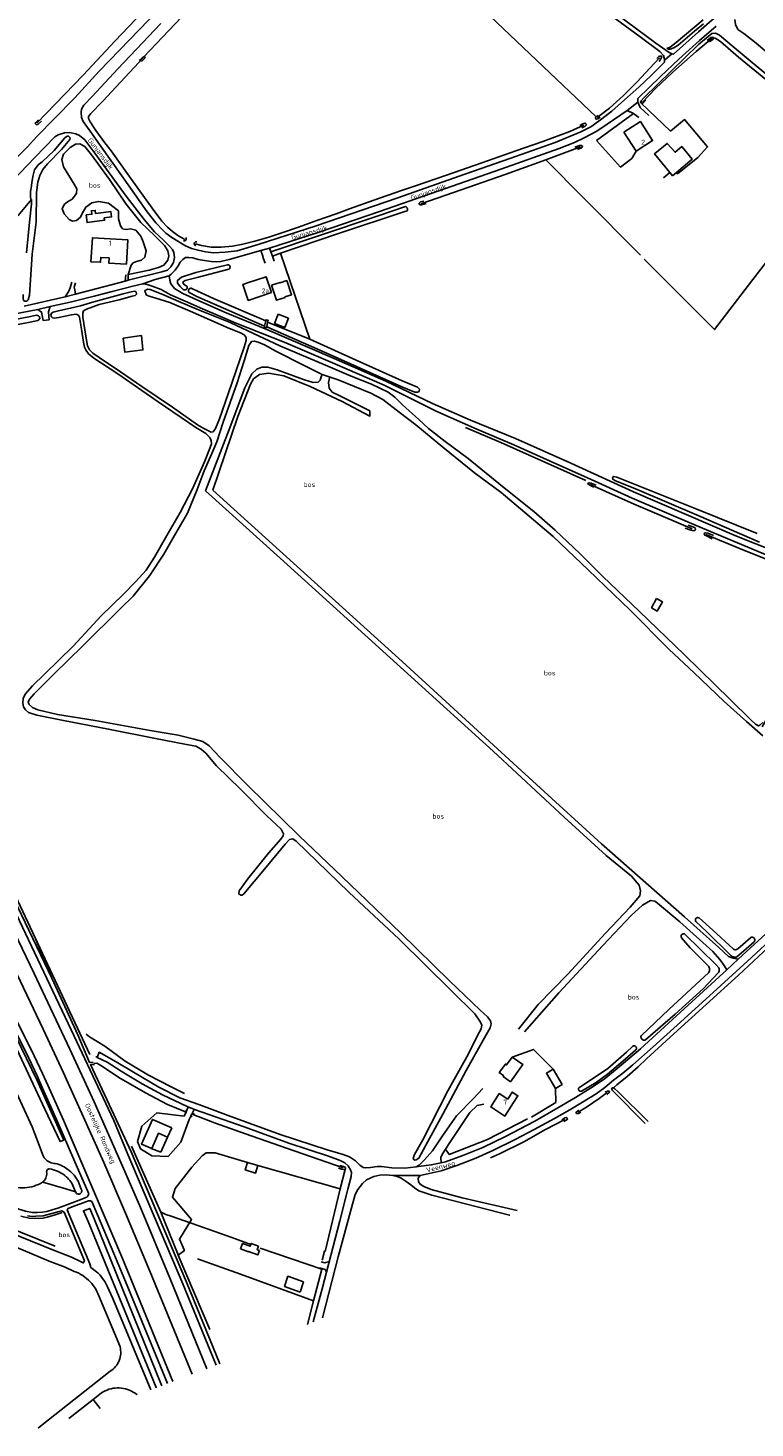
# Model space of a CAD drawing. Header units: metres. Extents: x 226218 to 240385, y 439369 to 449677.
# Tile 70 of 256: x 229754 to 230125, y 439880 to 440593. Entities that reach past the tile are written whole.
import ezdxf

# ---------------------------------------------------------------- set-up
doc = ezdxf.new("R2010")
doc.units = ezdxf.units.M
doc.header["$MEASUREMENT"] = 0
for name, color, linetype in [('CULTUURAANDUIDING', 253, 'Continuous'), ('DAKRAND', 4, 'Continuous'), ('DAKRAND-BYG', 4, 'Continuous'), ('HEG', 253, 'Continuous'), ('HEK', 253, 'Continuous'), ('HOOFDGEBOUW', 4, 'Continuous'), ('HOUTWAL', 253, 'Continuous'), ('HUISNUMMER', 253, 'Continuous'), ('INSTEEKSLOOT', 153, 'Continuous'), ('KANTSLOOT', 153, 'Continuous'), ('KANTVERH', 253, 'Continuous'), ('KANTWATER', 153, 'Continuous'), ('KUNSTWERK', 253, 'Continuous'), ('MIDSLTGREPPEL', 253, 'Continuous'), ('MUUR', 253, 'Continuous'), ('OVLIJNOBJ', 253, 'Continuous'), ('RASTER', 253, 'Continuous'), ('STRAATNAAM', 253, 'Continuous')]:
    doc.layers.add(name, color=color, linetype=linetype)
doc.styles.get("Standard").update_dxf_attribs({"font": 'iso.shx'})

msp = doc.modelspace()

# ---------------------------------------------------------------- linework, layer by layer
at = {"layer": 'DAKRAND'}
msp.add_lwpolyline([(229999.04, 440047.33), (230001.27, 440050.83), (230004.1, 440049.03), (230001.87, 440045.52)], dxfattribs=at)
at = {"layer": 'DAKRAND-BYG'}
for p, q in [((230082.84, 440517.72), (230081.52, 440519.32)), ((230084.89, 440519.42), (230082.84, 440517.72)), ((229866.38, 440015.02), (229871.64, 440013.41))]:
    msp.add_line(p, q, dxfattribs=at)
for points in [[(230081.52, 440519.32), (230073.69, 440528.84), (230080.22, 440534.17), (230084.21, 440529.65), (230087.62, 440532.52), (230092.9, 440526.12), (230084.89, 440519.42)], [(229793.03, 440498.96), (229788.94, 440498.39), (229788.74, 440500.04), (229786.82, 440499.86), (229787.05, 440498.09), (229784.16, 440497.73), (229784.61, 440493.81), (229793.5, 440495.05), (229793.36, 440496.21)], [(229793.03, 440498.96), (229796.77, 440499.42), (229797.11, 440496.71), (229793.36, 440496.21)], [(229878.63, 440461.93), (229881.19, 440454.29), (229885.49, 440455.73), (229885.42, 440455.95), (229888.79, 440457.08), (229886.37, 440464.3), (229883.01, 440463.17), (229882.94, 440463.38), (229878.63, 440461.93)], [(229881.96, 440447.13), (229887.15, 440445.11), (229885.33, 440440.45), (229880.14, 440442.48), (229881.96, 440447.13)], [(229802.99, 440434.99), (229812.32, 440436.23), (229813.09, 440428.97), (229803.83, 440427.85), (229802.99, 440434.99)], [(230074.79, 440302.28), (230077.84, 440300.55), (230075.15, 440295.9), (230072.2, 440297.65), (230074.79, 440302.28)], [(229996.98, 440059.11), (229994.59, 440060.9), (229997.77, 440065.14), (229998.37, 440064.73), (230001.27, 440068.61)], [(230001.27, 440068.61), (230006.7, 440064.87), (230000.34, 440056.17), (229996.68, 440058.73), (229996.98, 440059.11)], [(230022.01, 440062.62), (230018.62, 440060.54), (230023.24, 440052.74)], [(230023.24, 440052.74), (230026.65, 440054.75), (230022.01, 440062.62)], [(229827.76, 440032.66), (229825.64, 440027.85), (229820.99, 440029.9), (229817.54, 440022.05), (229812.36, 440024.33), (229817.93, 440036.98), (229827.76, 440032.66)], [(229871.64, 440013.41), (229870.47, 440009.58), (229865.22, 440011.18), (229866.38, 440015.02)], [(229871.98, 439972.37), (229868.22, 439973.8), (229867.65, 439972.29), (229863.79, 439973.76), (229862.75, 439971.02)], [(229862.75, 439971.02), (229866.8, 439969.48), (229866.89, 439969.72), (229871.59, 439967.94), (229872.44, 439970.17)], [(229871.98, 439972.37), (229871.35, 439970.57), (229872.44, 439970.17)], [(229893.21, 439949), (229885.2, 439951.89), (229886.93, 439957.02), (229894.84, 439954.19), (229893.21, 439949)]]:
    msp.add_lwpolyline(points, dxfattribs=at)
at = {"layer": 'HEG'}
for p, q in [((230062.12, 440526.47), (230064.37, 440530.24)), ((230081.52, 440519.32), (230078.25, 440516.58)), ((229898.14, 440434.41), (229883.21, 440478.18)), ((230023.48, 440045.52), (230011.06, 440038.01)), ((229913.58, 440001.57), (229906, 439969.73)), ((229904.23, 439960.59), (229900.04, 439944.51))]:
    msp.add_line(p, q, dxfattribs=at)
msp.add_lwpolyline([(230008.93, 440037.2), (229988.55, 440026.7), (229969.15, 440019.09), (229967.26, 440021.87)], dxfattribs=at)
at = {"layer": 'HEK'}
msp.add_line((230023.48, 440045.52), (230023.24, 440052.74), dxfattribs=at)
for points in [[(230081.93, 440540.38), (230089.03, 440546.3), (230100.75, 440532.42), (230095.85, 440527.04), (230085.47, 440518.6), (230084.89, 440519.42)], [(230044.1, 440535.71), (230056.47, 440522.11), (230062.12, 440526.47)], [(230022.01, 440062.62), (230012.03, 440072.58), (230001.27, 440068.61)], [(229904.38, 439965.31), (229905.58, 439969.91), (229906, 439969.73)]]:
    msp.add_lwpolyline(points, dxfattribs=at)
at = {"layer": 'HOOFDGEBOUW'}
msp.add_line((230058.14, 440539.9), (230064.37, 440530.24), dxfattribs=at)
for points in [[(230064.37, 440530.24), (230072.76, 440535.65), (230066.53, 440545.31), (230058.14, 440539.9)], [(229804.63, 440472.65), (229805.37, 440485.02), (229787.3, 440486.09), (229786.57, 440473.89), (229791.44, 440473.6), (229791.59, 440476.08), (229795.8, 440475.83), (229795.65, 440473.18), (229804.63, 440472.65)], [(229878.56, 440458.16), (229866.7, 440454.2), (229864.01, 440462.35), (229866.29, 440463.11)], [(229878.56, 440458.16), (229875.87, 440466.28), (229866.29, 440463.11)], [(230001.87, 440045.52), (229997.49, 440038.67), (229990.25, 440043.29), (229994.63, 440050.14), (229999.04, 440047.33)]]:
    msp.add_lwpolyline(points, dxfattribs=at)
at = {"layer": 'HOUTWAL'}
for p, q in [((229913.58, 440001.57), (229871.64, 440013.41)), ((229916.03, 440011.44), (229913.58, 440001.57))]:
    msp.add_line(p, q, dxfattribs=at)
for points in [[(230038.77, 440362.38), (229995.44, 440381.77), (229977.48, 440389.47)], [(229834.11, 440038.55), (229820.17, 440040.29), (229812.46, 440033.51), (229810.27, 440025.69), (229811.9, 440021.92), (229817.57, 440018.36), (229825.84, 440018.13), (229832.3, 440025.34), (229836.63, 440036.87)], [(229866.38, 440015.02), (229849.93, 440019.97), (229845.31, 440019.96), (229843.21, 440018.38), (229838.04, 440012.63), (229829.54, 440001.78), (229828.18, 439997.26), (229837.78, 439985.93), (229831.68, 439975.98), (229834.23, 439970.11), (229831.06, 439967.73)]]:
    msp.add_lwpolyline(points, dxfattribs=at)
at = {"layer": 'INSTEEKSLOOT'}
for p, q in [((229755.89, 440505.8), (229756.25, 440505.53)), ((229739.37, 440165.58), (229766.65, 440108.97)), ((230116.13, 440123.81), (230122.56, 440129.51)), ((229761.71, 440019.69), (229762.09, 440018.66)), ((229776.82, 440004.4), (229778.75, 440000.01)), ((229781.66, 440001.42), (229780, 440005.53)), ((229778.75, 440000.01), (229778.83, 439999.81))]:
    msp.add_line(p, q, dxfattribs=at)
for points in [[(230101.83, 440585.99), (230103.61, 440587.24), (230103.86, 440587.71), (230103.65, 440588.14), (230103.18, 440588.38), (230102.38, 440588.06), (230100.61, 440586.63)], [(229812.33, 440575.97), (229813.4, 440576.87), (229814.12, 440577.71), (229813.97, 440578.14), (229813.56, 440578.3), (229812.61, 440577.82), (229811.17, 440576.49)], [(230074.9, 440577.46), (230075.87, 440578.39), (230076.45, 440578.67), (230077.1, 440578.68), (230077.43, 440578.42), (230077.34, 440577.95), (230076.93, 440577.34), (230076.02, 440575.95)], [(230069.39, 440556.16), (230068.01, 440554.89), (230067.61, 440554.7), (230066.89, 440554.68), (230066.58, 440555.04), (230066.98, 440555.82), (230068.3, 440557.32)], [(229761.31, 440545.51), (229759.7, 440543.92), (229758.88, 440543.67), (229758.23, 440544.33), (229758.56, 440544.86), (229759.85, 440546.15)], [(230046.04, 440547.57), (230044.85, 440546.64), (230044.15, 440546.52), (230043.79, 440546.68), (230043.63, 440546.94), (230043.67, 440547.38), (230043.93, 440547.67), (230045.07, 440548.36)], [(230036.73, 440542.14), (230038.37, 440542.98), (230039, 440543.57), (230038.97, 440544.05), (230038.65, 440544.39), (230038.27, 440544.48), (230037.26, 440544.2), (230035.64, 440543.27)], [(229752.1, 440457.18), (229752.02, 440455.36), (229752.24, 440454.22), (229752.96, 440453.73), (229753.92, 440453.85), (229754.64, 440454.42), (229755.3, 440456.9), (229756.65, 440477.8), (229758.59, 440494.08), (229758.91, 440509.11), (229759.51, 440514.39), (229760.45, 440517.79), (229762.07, 440520.82), (229764.36, 440523.79), (229771.51, 440531.06), (229775.88, 440536.16), (229775.99, 440537), (229775.21, 440537.83), (229774.39, 440537.84), (229773.32, 440536.96)], [(229773.32, 440536.96), (229767.75, 440530.61), (229761.65, 440524.72), (229759.64, 440523.25), (229757.88, 440520.77), (229756.92, 440517.38), (229756.44, 440514.07), (229756.06, 440511.53)], [(230034.52, 440531.13), (230036.45, 440531.88), (230036.92, 440532.27), (230037.05, 440532.81), (230036.76, 440533.09), (230035.46, 440533.04), (230033.17, 440532.23)], [(229755.89, 440505.8), (229755.78, 440506.75), (229755.73, 440507.71), (229755.73, 440508.67), (229755.79, 440509.63), (229755.9, 440510.59), (229756.06, 440511.53)], [(229756.25, 440505.53), (229756.29, 440503.41), (229755.3, 440494.08), (229753.78, 440478.43)], [(229956.18, 440504.79), (229954.47, 440504.39), (229953.82, 440503.73), (229953.85, 440503.25), (229954.32, 440502.88), (229955.06, 440502.87), (229957.3, 440503.51)], [(229878.23, 440478.9), (229901.98, 440486.93), (229932.85, 440497.29), (229946.85, 440501.98)], [(229947.73, 440499.84), (229945.99, 440499.26), (229912.26, 440488.07), (229883.21, 440478.18), (229879.02, 440476.75)], [(229946.85, 440501.98), (229947.15, 440501.84), (229947.41, 440501.64), (229947.62, 440501.4), (229947.78, 440501.11), (229947.87, 440500.79), (229947.89, 440500.47), (229947.85, 440500.15), (229947.73, 440499.84)], [(229834.89, 440486.2), (229835.06, 440485.97), (229835.15, 440485.71), (229835.17, 440485.43), (229835.12, 440485.15), (229834.99, 440484.9), (229834.81, 440484.7), (229834.57, 440484.55), (229834.3, 440484.47), (229834.02, 440484.46), (229833.75, 440484.53)], [(229840.07, 440482.02), (229839.82, 440482.1), (229839.59, 440482.25), (229839.41, 440482.45), (229839.29, 440482.69), (229839.24, 440482.95), (229839.25, 440483.22), (229839.33, 440483.47), (229839.48, 440483.69), (229839.68, 440483.87), (229839.92, 440483.99), (229840.18, 440484.04), (229840.45, 440484.03)], [(229856.15, 440472.39), (229840.07, 440468.45), (229832.69, 440466.06), (229830.74, 440464.36), (229830.73, 440462.94), (229832.01, 440461.19), (229833.64, 440459.81)], [(229856.88, 440470.17), (229840.62, 440465.82), (229834.64, 440464.28), (229833.57, 440463.73), (229833.42, 440463.11), (229834.21, 440462.12), (229835.43, 440461.52)], [(229856.15, 440472.39), (229856.45, 440472.38), (229856.73, 440472.31), (229856.99, 440472.16), (229857.21, 440471.96), (229857.36, 440471.71), (229857.46, 440471.43), (229857.48, 440471.14), (229857.42, 440470.85), (229857.3, 440470.58), (229857.12, 440470.35), (229856.88, 440470.17)], [(229835.43, 440461.52), (229835.58, 440461.26), (229835.67, 440460.97), (229835.68, 440460.67), (229835.62, 440460.38), (229835.49, 440460.1), (229835.3, 440459.87), (229835.06, 440459.69), (229834.78, 440459.57), (229834.48, 440459.53), (229834.18, 440459.55), (229833.9, 440459.65), (229833.64, 440459.81)], [(229836.59, 440458.2), (229836.4, 440458.43), (229836.27, 440458.7), (229836.2, 440458.98), (229836.21, 440459.28), (229836.28, 440459.57), (229836.42, 440459.83), (229836.61, 440460.05), (229836.86, 440460.22), (229837.13, 440460.34), (229837.43, 440460.38), (229837.72, 440460.35), (229838, 440460.25)], [(229839.96, 440389.41), (229820.79, 440402.54), (229800.31, 440416.79), (229788.02, 440424.78), (229785.29, 440427.01), (229784.07, 440428.75), (229783.31, 440430.43), (229782.79, 440432.95), (229781.75, 440439.46), (229780.8, 440445.61), (229780.17, 440446.62), (229778.86, 440447.15), (229776.65, 440446.89), (229770.19, 440445.43), (229767.82, 440445.15), (229767.06, 440445.39), (229766.41, 440445.87), (229766.2, 440446.7), (229766.53, 440447.71), (229767.39, 440448.23), (229770.67, 440449.02), (229776.19, 440450.16), (229781.2, 440451.37), (229787.98, 440453.42), (229802.99, 440457.51)], [(229802.99, 440457.51), (229807.08, 440458.57), (229808.92, 440458.89), (229809.51, 440458.61), (229809.66, 440458.32), (229809.86, 440457.77), (229809.85, 440457.41), (229809.07, 440456.75), (229807.51, 440456.28), (229800.92, 440454.56), (229790.73, 440452.07), (229784.3, 440449.75), (229782.83, 440448.81), (229782.39, 440447.77), (229782.36, 440445.71), (229784, 440435.95), (229784.84, 440431.03), (229785.79, 440429.07), (229787.47, 440427.31), (229790.73, 440425.11), (229801.68, 440417.77), (229812.42, 440410.29), (229828.1, 440399.79), (229840.9, 440390.86)], [(229857.23, 440439.93), (229837.18, 440448.78), (229826.72, 440453.04), (229819.17, 440455.49), (229816.7, 440456.2), (229814.93, 440456.92), (229814.01, 440458.89), (229814.16, 440459.32), (229815.31, 440459.89), (229816.68, 440459.78), (229823.25, 440457.13), (229831.37, 440453.66), (229841.3, 440449.46), (229857.52, 440442.88), (229869.48, 440437.27), (229882.81, 440431.13), (229906.1, 440421.25)], [(229836.59, 440458.2), (229840.56, 440456.18), (229856.83, 440449.13), (229875.07, 440441.15)], [(229838, 440460.25), (229838.67, 440459.93), (229848.98, 440455.1), (229875.69, 440443.84)], [(229754.79, 440442.89), (229759.43, 440443.99), (229760.08, 440444.32), (229760.57, 440445.02), (229760.44, 440445.86), (229759.89, 440446.36), (229758.78, 440446.61), (229755.76, 440445.96), (229741.74, 440443.2), (229723.52, 440439.37), (229721.58, 440438.68), (229720.94, 440437.34), (229721.2, 440437.11), (229722.75, 440436.99), (229729.58, 440438.51), (229741.39, 440440.4), (229754.79, 440442.89)], [(229850.35, 439911.69), (229833.32, 439953.13), (229805.07, 440019.84), (229798.23, 440036.43), (229778.05, 440079.31), (229739.13, 440161.12), (229690.54, 440263.81), (229655.82, 440339.98), (229638.22, 440378.96)], [(230044.02, 440360), (230041.49, 440361.08), (230040.47, 440361.29), (230039.88, 440361.12), (230039.7, 440360.7), (230040.81, 440360.01), (230042.79, 440359.03)], [(230126.09, 440335.38), (230095.37, 440347.92), (230054.47, 440364.09), (230052.97, 440364.41), (230052.38, 440364.03), (230052.42, 440363.11), (230053.84, 440362.19), (230063.64, 440358.43), (230096.34, 440344.38), (230127.21, 440330.95)], [(230090.94, 440339.74), (230093.33, 440338.91), (230094.44, 440338.27), (230094.61, 440337.72), (230094.43, 440337.24), (230093.76, 440336.85), (230093.02, 440336.91), (230092.16, 440337.16), (230089.36, 440338.13)], [(230103.85, 440334.46), (230100.92, 440335.64), (230099.66, 440335.85), (230099.13, 440335.67), (230098.96, 440335.21), (230099.37, 440334.6), (230100.25, 440334.2), (230103.07, 440332.76)], [(230094.79, 440137.85), (230094.64, 440138.13), (230094.56, 440138.43), (230094.56, 440138.74), (230094.64, 440139.04), (230094.8, 440139.31), (230095.02, 440139.53), (230095.28, 440139.69), (230095.58, 440139.78), (230095.89, 440139.79), (230096.2, 440139.72), (230096.47, 440139.58)], [(230096.47, 440139.58), (230103.51, 440133.44), (230113.74, 440123.8)], [(230112.42, 440120.67), (230100.42, 440132.43), (230094.79, 440137.85)], [(230087.55, 440129.39), (230087.4, 440129.67), (230087.31, 440129.98), (230087.31, 440130.3), (230087.38, 440130.62), (230087.52, 440130.91), (230087.73, 440131.15), (230088, 440131.34), (230088.3, 440131.45), (230088.62, 440131.49), (230088.94, 440131.46), (230089.24, 440131.34)], [(230100.74, 440115.48), (230091.93, 440124.39), (230087.55, 440129.39)], [(230089.24, 440131.34), (230105.12, 440115.67), (230106.58, 440114.21)], [(230124.55, 440127.43), (230117.9, 440121.6), (230115.73, 440119.78)], [(230122.56, 440129.51), (230122.84, 440129.66), (230123.14, 440129.75), (230123.46, 440129.77), (230123.77, 440129.72), (230124.07, 440129.61), (230124.33, 440129.43), (230124.55, 440129.2), (230124.72, 440128.93), (230124.82, 440128.63), (230124.85, 440128.31), (230124.82, 440128), (230124.71, 440127.7), (230124.55, 440127.43)], [(230115.73, 440119.78), (230115.29, 440119.66), (230114.83, 440119.6), (230114.38, 440119.61), (230113.93, 440119.7), (230113.5, 440119.85), (230113.1, 440120.07), (230112.73, 440120.34), (230112.42, 440120.67)], [(230113.74, 440123.8), (230114.05, 440123.6), (230114.39, 440123.46), (230114.76, 440123.39), (230115.12, 440123.39), (230115.49, 440123.46), (230115.83, 440123.6), (230116.13, 440123.81)], [(230067.04, 440079.78), (230081.05, 440092.98), (230094.69, 440105.51), (230101.44, 440111.8)], [(230069.18, 440077.5), (230084.18, 440090.59), (230098.75, 440103.65), (230106.21, 440111.61)], [(230101.44, 440111.8), (230101.63, 440112.22), (230101.74, 440112.65), (230101.8, 440113.1), (230101.78, 440113.54), (230101.7, 440113.99), (230101.55, 440114.41), (230101.33, 440114.81), (230101.06, 440115.17), (230100.74, 440115.48)], [(230106.58, 440114.21), (230106.7, 440113.77), (230106.75, 440113.32), (230106.72, 440112.86), (230106.62, 440112.42), (230106.45, 440112), (230106.21, 440111.61)], [(229732.32, 440108.29), (229732.75, 440108.01), (229734.16, 440106.81), (229734.92, 440105.73), (229745.72, 440084.42), (229759.14, 440056.79), (229772.71, 440026.44), (229770.88, 440025.64), (229763.03, 440042.12), (229747.58, 440075.24), (229734.21, 440104.23), (229733.23, 440105.82), (229732.04, 440106.75)], [(229766.65, 440108.97), (229779.96, 440079.98), (229785.85, 440065.99), (229787.77, 440066.14)], [(229731.28, 440092.71), (229734.97, 440083.73), (229742.5, 440067.81), (229748.84, 440050.14), (229756.57, 440033.11), (229759.39, 440026.06), (229761.71, 440019.69)], [(230069.18, 440077.5), (230068.86, 440077.38), (230068.51, 440077.33), (230068.16, 440077.35), (230067.83, 440077.45), (230067.53, 440077.62), (230067.26, 440077.84), (230067.05, 440078.12), (230066.91, 440078.44), (230066.83, 440078.78), (230066.83, 440079.12), (230066.9, 440079.46), (230067.04, 440079.78)], [(230035.65, 440053.41), (230043.22, 440058.23), (230049.95, 440062.96), (230059.4, 440071.15), (230062.47, 440074.17)], [(230036.5, 440051.33), (230044.08, 440055.72), (230049.83, 440059.94), (230057.66, 440066.59), (230064.26, 440072.34)], [(230062.47, 440074.17), (230062.71, 440074.34), (230062.99, 440074.44), (230063.28, 440074.47), (230063.58, 440074.45), (230063.86, 440074.35), (230064.1, 440074.19), (230064.31, 440073.98), (230064.46, 440073.72), (230064.55, 440073.44), (230064.58, 440073.15), (230064.54, 440072.86), (230064.42, 440072.58), (230064.26, 440072.34)], [(229788.33, 440064.9), (229786.39, 440065), (229799.34, 440036.96), (229807.04, 440020.5), (229835.32, 439954.07), (229852.21, 439912.49)], [(230036.5, 440051.33), (230036.22, 440051.27), (230035.94, 440051.29), (230035.67, 440051.37), (230035.43, 440051.52), (230035.23, 440051.72), (230035.09, 440051.97), (230035.02, 440052.24), (230035.02, 440052.53), (230035.08, 440052.8), (230035.22, 440053.05), (230035.41, 440053.26), (230035.65, 440053.41)], [(230048.64, 440050.75), (230049.8, 440051.26), (230050.38, 440051.35), (230050.71, 440051.18), (230050.87, 440050.95), (230050.69, 440050.61), (230049.42, 440049.64)], [(230069.02, 440034.79), (230052.4, 440051.65), (230051.93, 440052.3), (230051.88, 440052.69), (230052.2, 440052.99), (230052.75, 440053.01)], [(230052.75, 440053.01), (230053.54, 440052.52), (230054.99, 440051.18), (230070.46, 440035.81)], [(229834.34, 440040.16), (229834.61, 440040.05), (229834.85, 440040.19), (229835.12, 440040.56), (229835.14, 440041.09), (229835.1, 440041.3), (229834.74, 440041.54)], [(229838.2, 440038.33), (229837.7, 440038.59), (229837.55, 440038.99), (229837.63, 440039.34), (229837.96, 440039.64), (229838.32, 440039.89), (229838.57, 440039.88), (229839.37, 440039.61)], [(230036.11, 440040.59), (230035.01, 440039.99), (230034.34, 440039.88), (230034.02, 440039.89), (230033.79, 440040.07), (230033.73, 440040.3), (230034.03, 440040.76), (230034.49, 440041.17), (230035.24, 440041.65)], [(230027.53, 440035.95), (230028.69, 440036.6), (230029.04, 440036.81), (230029.32, 440037.24), (230029.26, 440037.63), (230029, 440037.81), (230028.69, 440037.86), (230028.06, 440037.69), (230026.46, 440036.74)], [(229762.09, 440018.66), (229762.42, 440018.02), (229762.81, 440017.41), (229763.26, 440016.85), (229763.77, 440016.34), (229764.33, 440015.88), (229764.93, 440015.48), (229765.57, 440015.15), (229766.23, 440014.88), (229766.93, 440014.68), (229767.64, 440014.55), (229768.36, 440014.49)], [(229765.41, 440011.79), (229765.09, 440011.74), (229764.78, 440011.63), (229764.51, 440011.45), (229764.29, 440011.21), (229764.13, 440010.93), (229764.03, 440010.62), (229764, 440010.3)], [(229773.22, 440008.34), (229772.34, 440008.97), (229771.43, 440009.54), (229770.49, 440010.06), (229769.52, 440010.52), (229768.52, 440010.92), (229767.5, 440011.27), (229766.46, 440011.56), (229765.41, 440011.79)], [(229768.36, 440014.49), (229769.32, 440014.25), (229770.27, 440013.95), (229771.21, 440013.6), (229772.11, 440013.18), (229772.99, 440012.72), (229773.84, 440012.19), (229774.65, 440011.62), (229775.43, 440010.99)], [(229780, 440005.53), (229779.4, 440006.56), (229778.72, 440007.54), (229777.99, 440008.49), (229777.19, 440009.38), (229776.34, 440010.21), (229775.43, 440010.99)], [(229916.03, 440011.44), (229915.31, 440011.4), (229914.25, 440011.6), (229912.7, 440012.16)], [(229913.43, 440013.49), (229915.3, 440012.89), (229916.23, 440012.37), (229916.36, 440011.85), (229916.03, 440011.44)], [(229761.97, 440004.97), (229760.92, 440004.37), (229759.83, 440003.84), (229758.71, 440003.38), (229757.57, 440002.98), (229756.41, 440002.66), (229755.23, 440002.4), (229754.03, 440002.22), (229752.83, 440002.11), (229751.62, 440002.08), (229750.41, 440002.11), (229749.2, 440002.22), (229748.01, 440002.41), (229746.83, 440002.66), (229745.66, 440002.99), (229744.52, 440003.39), (229743.41, 440003.85), (229742.32, 440004.38), (229741.27, 440004.98), (229740.25, 440005.64), (229739.28, 440006.35), (229738.36, 440007.13), (229737.48, 440007.96), (229736.65, 440008.84)], [(229764, 440010.3), (229764.08, 440009.64), (229764.07, 440008.97), (229763.98, 440008.32), (229763.82, 440007.67), (229763.59, 440007.05), (229763.28, 440006.46), (229762.9, 440005.91), (229762.46, 440005.41), (229761.97, 440004.97)], [(229773.22, 440008.34), (229773.91, 440007.77), (229774.56, 440007.16), (229775.18, 440006.52)], [(229775.18, 440006.52), (229775.77, 440005.84), (229776.31, 440005.14), (229776.82, 440004.4)], [(229778.83, 439999.81), (229779.02, 439999.52), (229779.27, 439999.27), (229779.57, 439999.09), (229779.9, 439998.97), (229780.25, 439998.92), (229780.6, 439998.95), (229780.93, 439999.06), (229781.23, 439999.23), (229781.49, 439999.46), (229781.7, 439999.75), (229781.84, 440000.07), (229781.91, 440000.41), (229781.9, 440000.76), (229781.82, 440001.1), (229781.66, 440001.42)], [(229785.1, 439984.87), (229782.75, 439990.39), (229785.96, 439991.57), (229788.24, 439986.26)], [(229785.1, 439984.87), (229819.78, 439900.39), (229819.85, 439900.22)], [(229822.63, 439901.26), (229822.52, 439901.54), (229788.24, 439986.26)]]:
    msp.add_lwpolyline(points, dxfattribs=at)
at = {"layer": 'KANTSLOOT'}
for points in [[(229840.9, 440390.86), (229844.16, 440388.91), (229846.45, 440387.67), (229847.79, 440387.07), (229848.82, 440387.26), (229850.1, 440388.87), (229852.13, 440393.88), (229856.41, 440406.66), (229864.6, 440430.45), (229865.64, 440433.69), (229865.72, 440435.36), (229864.67, 440436.64), (229862.81, 440437.74), (229857.23, 440439.93)], [(229876.13, 440440.66), (229907.5, 440427.04), (229945.02, 440410.1), (229951.56, 440407.46), (229953.01, 440407.37), (229953.79, 440407.82), (229954.05, 440408.95), (229952.91, 440410.06), (229945.21, 440413.15), (229921.72, 440423.81), (229898.14, 440434.41), (229876.59, 440443.06)], [(229904.45, 440416.51), (229895.27, 440421.01), (229880.74, 440428.41), (229874.98, 440431.51), (229871.76, 440432.9), (229869.9, 440433.45), (229868.41, 440433.26), (229867.1, 440431.15), (229864.72, 440423.37), (229861.15, 440412.26), (229853.95, 440392.18), (229850.64, 440382.21), (229848.16, 440376.17), (229844.21, 440367.33), (229840.74, 440357.82), (229835.77, 440345.83), (229829.75, 440335.67), (229823.63, 440324.99), (229816.46, 440313.9), (229808, 440303.6), (229801.64, 440297.3), (229782.31, 440278.07), (229767.86, 440263.94), (229757.72, 440253.73), (229755.31, 440250.98), (229754.63, 440249.43), (229755.15, 440248.34), (229756.78, 440246.77), (229759.44, 440245.61), (229769.55, 440243.19), (229788.77, 440240.15), (229816.75, 440235.1)], [(229906.1, 440421.25), (229919.23, 440415.65), (229929.48, 440411.46), (229937.98, 440407.43), (229941.48, 440404.85), (229945.34, 440401.07), (229953.57, 440393.54), (229958.62, 440388.85), (229966.99, 440382.32), (229978.73, 440373.65), (229996.22, 440359.35), (230012.27, 440346.57), (230023.07, 440337.14), (230035.67, 440325.33), (230047.48, 440313.51), (230066.09, 440295.63), (230088.78, 440273.78), (230112.3, 440250.91), (230122.82, 440240.58), (230125.26, 440238.31), (230126.7, 440237.53), (230127.43, 440237.83), (230128.9, 440239.16)], [(230128.95, 440232.39), (230120.58, 440239.65), (230109.27, 440249.89), (230093.73, 440264.57), (230081.15, 440276.27), (230061.36, 440296.43), (230040.02, 440316.81), (230022.05, 440333.96), (230007.57, 440346.2), (229995.57, 440356.41), (229982.09, 440366.42), (229965.92, 440379.4), (229952.09, 440390.81), (229943.64, 440397.27), (229935.3, 440403.78), (229929.13, 440406.89), (229912.62, 440413.67), (229904.45, 440416.51)], [(229753.19, 440245.54), (229752.2, 440247.21), (229751.83, 440248.92), (229752.05, 440251.34), (229753.01, 440253.59), (229756.79, 440257.88), (229762.92, 440263.78), (229777.48, 440277.98), (229791.74, 440293.44), (229803.11, 440304.57), (229809.33, 440310.84), (229814.65, 440316.8), (229818.93, 440323.3), (229825.28, 440334.42), (229831.98, 440346.12), (229838.28, 440358.24), (229844.47, 440371.97), (229847.38, 440379.28), (229847.94, 440381.08), (229847.84, 440382.76), (229847.09, 440384.36), (229845.19, 440386.39), (229839.96, 440389.41)], [(229883.3, 440179.73), (229884.54, 440181.35), (229884.64, 440182.51), (229883.54, 440184.82), (229876.11, 440191.66), (229862.78, 440205.12), (229850.57, 440217.14), (229845.03, 440223.5), (229842.77, 440225.64), (229839.99, 440227.12), (229835.24, 440227.99), (229818.59, 440231.09), (229795.54, 440235.77), (229772.53, 440240.22), (229759.06, 440242.93), (229754.73, 440244.17), (229753.19, 440245.54)], [(229816.75, 440235.1), (229830.97, 440232.67), (229839.12, 440230.69), (229843.56, 440229.41), (229846.74, 440227.33), (229852.31, 440221.5), (229866.42, 440207.29), (229892.7, 440181.47), (229914.34, 440160.74), (229944.51, 440131.81), (229969.27, 440107.5), (229984.82, 440092.65), (229988.62, 440089.16), (229990.14, 440087.15), (229990.5, 440085.7), (229989.97, 440083.64), (229987.98, 440080), (229977.71, 440061.91), (229965.92, 440039.65)], [(229965.92, 440039.65), (229957.11, 440023.5), (229953.67, 440017.28), (229952.29, 440016.3), (229951.54, 440016.23), (229951.01, 440016.46), (229950.77, 440016.96), (229951.42, 440019), (229955.64, 440026.6), (229968.44, 440051.46), (229979.02, 440070.41), (229983.79, 440080.12), (229985.32, 440083.1), (229985.67, 440084.94), (229985.08, 440086.53), (229982.11, 440090.77), (229970.11, 440102.65), (229943.57, 440128.84), (229917.95, 440152.7), (229891.14, 440178.63), (229889.41, 440179.81), (229887.79, 440179.58), (229885.47, 440177.21), (229874.93, 440164.52), (229864.51, 440151.86), (229863.62, 440151.17), (229862.95, 440151.15), (229861.89, 440151.83), (229862.18, 440153.38), (229866.47, 440159.53), (229877.03, 440172.53), (229883.3, 440179.73)]]:
    msp.add_lwpolyline(points, dxfattribs=at)
at = {"layer": 'KANTVERH'}
for p, q in [((229804.04, 440464), (229804.34, 440467.28)), ((229805.5, 440467.38), (229805.51, 440464.42)), ((229882.95, 440322.92), (229844.98, 440357.24)), ((229834.11, 440038.55), (229836.17, 440043.25)), ((229836.63, 440036.87), (229839.16, 440042)), ((229767.55, 439970.33), (229694.9, 439999.79)), ((229784.44, 439997.34), (229780.52, 439995.78)), ((229780.52, 439995.78), (229777.03, 439994.48)), ((229781.27, 439994), (229777.87, 439992.7)), ((229785.26, 439995.46), (229781.27, 439994)), ((229765.34, 439964.79), (229739.79, 439975.35)), ((229800.8, 439922.76), (229790.6, 439947.11)), ((229794.89, 439952.02), (229797.71, 439945.71)), ((229817.14, 439899.19), (229797.71, 439945.71)), ((229761.75, 439881.38), (229796.43, 439908.72)), ((229791.95, 439897.58), (229787.7, 439894.23)), ((229787.7, 439894.23), (229775.35, 439884.5)), ((229787.7, 439894.23), (229791.31, 439889.64)), ((229759.65, 439879.74), (229761.75, 439881.38))]:
    msp.add_line(p, q, dxfattribs=at)
for points in [[(230003.87, 440633.6), (230020.3, 440622.37), (230041.63, 440606.57), (230066.5, 440588.44), (230076.37, 440581), (230078.33, 440578.97), (230078.58, 440577.79), (230078.79, 440576.53)], [(230082.48, 440579.76), (230081.15, 440580.43), (230074.48, 440585.22), (230044.13, 440607.78), (230020.96, 440624.72), (230005.34, 440635.26)], [(230110.77, 440603.53), (230107.32, 440600.68), (230101.81, 440595.93), (230096.15, 440590.97), (230083.48, 440579.63), (230082.48, 440579.76), (230078.79, 440576.53), (230078.81, 440575.48), (230071.96, 440568.73), (230065.72, 440562.82), (230058.46, 440556.34), (230052.02, 440550.59), (230046.14, 440546.21), (230041.2, 440542.65), (230036.27, 440539.99), (230023.12, 440534.67), (230000, 440526.54)], [(229820.8, 440602.13), (229811.06, 440591.96), (229801.05, 440581.67), (229790.81, 440571.04), (229778.29, 440557.46), (229767.97, 440546.8), (229759.05, 440537.69), (229754.05, 440532.18), (229748.03, 440526.18), (229734.21, 440511.82), (229730.34, 440508.03), (229723.96, 440501.54), (229715.38, 440492.92)], [(230000, 440526.54), (229977.6, 440518.66), (229942.46, 440506.3), (229901.36, 440492.13), (229871.71, 440482.6), (229861.1, 440479.36), (229854.93, 440478.69), (229849.04, 440478.47), (229845.02, 440478.88), (229841.14, 440479.73), (229837.88, 440480.63), (229834.45, 440482.18), (229830.79, 440484.3), (229827.75, 440486.16), (229824.76, 440488.43), (229823.12, 440490.01), (229819.58, 440493.68), (229815.14, 440499.37), (229802.32, 440517.58), (229791.46, 440532.89), (229786.13, 440540.41), (229782.57, 440545.26), (229781.77, 440547.4), (229781.51, 440550.1), (229781.81, 440551.64), (229782.87, 440553.71), (229787.12, 440558.11), (229800.25, 440572.15), (229822.25, 440595.3)], [(229826.37, 440466.78), (229827.48, 440467.58), (229829.48, 440469.67), (229830.93, 440471.82), (229832, 440473.71), (229833.31, 440475.1), (229834.76, 440475.99), (229836.42, 440476.1), (229838.43, 440475.83), (229841.12, 440475.05), (229844.45, 440474.46), (229847.83, 440474), (229850.61, 440473.83), (229852.66, 440473.99), (229857.05, 440475.07), (229873.18, 440479.53), (229877.52, 440480.83), (229902.78, 440489.02), (229933.6, 440499.46), (229959.89, 440508.57), (229995.45, 440521.12), (230025.17, 440531.57), (230032.95, 440534.61), (230037.92, 440536.96), (230044.41, 440540.39), (230049.68, 440543.96), (230059.8, 440551.02), (230065.2, 440555.22), (230065.31, 440557.07), (230076.72, 440568.29), (230086.15, 440577.12), (230096.65, 440586.54), (230105.19, 440593.98)], [(230065.2, 440555.22), (230066.39, 440552.5), (230070.85, 440548.4)], [(230065.7, 440547.36), (230063.05, 440549.36), (230059.8, 440551.02)], [(229735.33, 440503.64), (229757.98, 440526.95), (229768.23, 440537.47), (229769.94, 440538.54), (229773.03, 440539.52), (229775.69, 440539.71), (229778.88, 440539), (229780.71, 440538.19), (229783.49, 440535.96), (229788.6, 440529.27), (229804.47, 440507.37), (229813.63, 440495.38), (229819.02, 440489.08), (229823.56, 440484.87), (229826.61, 440481.81), (229828.12, 440480.05), (229828.88, 440478.52), (229829.2, 440476.09), (229828.61, 440473.44), (229827.23, 440471.28), (229825.54, 440469.67), (229822.74, 440468.78), (229805.51, 440464.42), (229804.04, 440464), (229778.69, 440457.33), (229773.46, 440455.99), (229752.48, 440451.33)], [(229873.18, 440479.53), (229873.97, 440477.18), (229874.57, 440475.38), (229875.34, 440473.08)], [(229879.99, 440474.14), (229879.02, 440476.75), (229878.23, 440478.9), (229877.52, 440480.83)], [(229860.13, 440442.75), (229852.53, 440445.93), (229843.37, 440449.86), (229834.58, 440453.82), (229827.1, 440457.11), (229822.31, 440459.68), (229817.75, 440461.39), (229815.2, 440462.22), (229812.98, 440462.71), (229807.89, 440461.41), (229797.45, 440458.73), (229788.24, 440456.38), (229775.94, 440453.27), (229765.87, 440451.16), (229759.45, 440449.62), (229747.09, 440447.24), (229733.66, 440444.11), (229722.16, 440441.67), (229711.37, 440438.98), (229705.43, 440437.1), (229701.58, 440435.52), (229698.82, 440433.81), (229695.12, 440430.9), (229689.94, 440426.77)], [(229773.46, 440455.99), (229774.13, 440457), (229775.27, 440458.98), (229775.94, 440460.59), (229776.76, 440463.5)], [(229778.75, 440463.14), (229778.03, 440460.91), (229778.3, 440459.53), (229778.69, 440457.33)], [(229855.46, 440447.9), (229842, 440453.75), (229833.39, 440457.7), (229829.17, 440460.24), (229827.21, 440462.66), (229826.7, 440464.5), (229826.37, 440466.78), (229819.31, 440464.83), (229812.98, 440462.71)], [(229765.87, 440451.16), (229764.94, 440448.43), (229765.07, 440446.24), (229765.23, 440444.3), (229762.3, 440443.95), (229761.39, 440448.21), (229759.45, 440449.62)], [(229979.92, 440393.26), (229960.67, 440401.73), (229936.85, 440413.12), (229910.43, 440424.61), (229876.25, 440439.35), (229855.46, 440447.9)], [(229962.83, 440397.6), (229935.96, 440410.95), (229909.69, 440422.41), (229885.8, 440432.65), (229860.13, 440442.75)], [(229904.45, 440416.51), (229904.08, 440415.71), (229903.37, 440413.63), (229902.32, 440412.61), (229899.84, 440412.43), (229894.9, 440413.95), (229881.44, 440418.76), (229876.62, 440420.19), (229873.6, 440420.2), (229871.07, 440419.08), (229868.58, 440416.82), (229864.96, 440409.62), (229857.04, 440388.48), (229844.98, 440357.24)], [(229848.71, 440357.47), (229861.49, 440395.06), (229867.83, 440411.54), (229869.48, 440414.2), (229872.49, 440416.43), (229876.98, 440417.12), (229884.84, 440415.75), (229898.24, 440410.26), (229914.56, 440402.67), (229928.73, 440395.24), (229928.62, 440398.01)], [(229928.62, 440398.01), (229913.36, 440405.56), (229909.49, 440407.4), (229907.87, 440409.49), (229907.68, 440412.37), (229908.37, 440415.42)], [(230239.77, 440307.04), (230221.45, 440308.34), (230194.12, 440309.84), (230179.65, 440310.48), (230173.91, 440311.13), (230169.3, 440311.88), (230163.58, 440313.04), (230154.79, 440315.59), (230140.97, 440320.27), (230126.58, 440326.24), (230094.88, 440339.5), (230062.29, 440353.48), (230039.64, 440363.75), (230020.61, 440372.25), (230002.01, 440380.69), (229983.21, 440388.52), (229962.83, 440397.6)], [(230240.3, 440309.57), (230213.54, 440311.58), (230188.07, 440313.06), (230176.32, 440313.85), (230169.69, 440314.72), (230165.22, 440315.97), (230158.29, 440317.75), (230145.9, 440322.06), (230115.59, 440334.16), (230063.06, 440356.66), (230031.02, 440371.21), (230002.95, 440383.81), (229979.92, 440393.26)], [(229848.71, 440357.47), (229945.07, 440270.24), (230005.72, 440214.68), (230046.78, 440177.38), (230088.97, 440140.12), (230106.57, 440124.57), (230111.39, 440119.94), (230113.76, 440119.05), (230116.39, 440118.53)], [(229838.16, 439907.1), (229816.56, 439959.72), (229804.2, 439989.16), (229793.07, 440014.93), (229787.32, 440027.92), (229772.56, 440060.76), (229762.31, 440082.87), (229747.28, 440114.29), (229729.83, 440150.33), (229650.47, 440312.77), (229647.02, 440319.71), (229642.02, 440330.05), (229634.84, 440346.34)], [(229643.2, 440347.2), (229643.94, 440345.65), (229649.56, 440333.08), (229657.65, 440316.18), (229736.93, 440154.16), (229757.66, 440111.28), (229775.83, 440072.79), (229788.16, 440045.95), (229803.92, 440010.37), (229811.76, 439992.12), (229826.92, 439955.68), (229845.68, 439909.93)], [(230004.35, 440082.98), (230014.5, 440095.43), (230029.6, 440110.9), (230048.82, 440131.8), (230061.27, 440145.11), (230066.2, 440150.89), (230066.67, 440153.38), (230065.97, 440156.28), (230061.99, 440160.79), (230049.14, 440171.33), (230027.74, 440190.9), (229991.46, 440224.47), (229926.17, 440283.86), (229882.95, 440322.92)], [(230110.61, 440113.19), (230109.24, 440115.35), (230107.05, 440118.37), (230103.42, 440122.42), (230086.7, 440137.65), (230075.17, 440147.12), (230073.89, 440148.08), (230071.67, 440148.46), (230067.59, 440146.18), (230061.81, 440140.91), (230047.36, 440125.54), (230025.03, 440101.47), (230007.54, 440081.63)], [(230141.64, 440136.54), (230123.11, 440119.45), (230103.57, 440101.64), (230085.28, 440085.03), (230073.09, 440073.99), (230062.63, 440064.73), (230057.57, 440060.43), (230052.91, 440056.88), (230048.46, 440053.24), (230043.93, 440050.01), (230037.07, 440045.76), (230030.64, 440041.78), (230022.84, 440037.43), (230012.42, 440031.81), (230002.69, 440026.78), (229991.41, 440021.19), (229982.62, 440017.25), (229972.99, 440013.44), (229964.96, 440010.77), (229954.26, 440008.35), (229940.47, 440008.37), (229936.97, 440008.72), (229933.81, 440008.52), (229930.76, 440007.86), (229927.05, 440006.1), (229924.88, 440004.38), (229922.54, 440001.32), (229921.24, 439998.73), (229919.29, 439991.85), (229912.51, 439966.95), (229904.48, 439935.94)], [(229952.33, 440012.73), (229959.99, 440013.73), (229964.97, 440014.86), (229967.3, 440015.39), (229976.06, 440018.6), (229986.17, 440022.63), (229997.74, 440028.28), (230012.67, 440036.02), (230024.47, 440042.78), (230033.55, 440048.12), (230041.19, 440052.89), (230048, 440057.4), (230054.76, 440062.96), (230066.55, 440072.87), (230082.91, 440087.87), (230110.61, 440113.19), (230116.39, 440118.53), (230134.47, 440135.23)], [(229734.3, 440112.76), (229735.25, 440112.14), (229736.1, 440111.38), (229736.67, 440110.71), (229737.94, 440108.78), (229740.57, 440103.98), (229757.63, 440069.38), (229761.82, 440060.42), (229764.54, 440054.46), (229772.51, 440036.52), (229802.64, 439966.04), (229828.31, 439903.4)], [(229732.57, 440109.66), (229733.46, 440109.08), (229734.24, 440108.37), (229734.68, 440107.83), (229736.37, 440105.28), (229754.91, 440068.1), (229759.11, 440059.14), (229761.8, 440053.24), (229769.75, 440035.34), (229777.8, 440016.48), (229785.42, 439998.99)], [(229789.06, 440068.85), (229789.47, 440068.84), (229789.83, 440068.83)], [(229917.14, 440000), (229917.5, 440001.42), (229919.11, 440007.91), (229919.27, 440009.86), (229918.81, 440011.25), (229917.57, 440013.38), (229915.87, 440014.83), (229913.58, 440016.06), (229907.61, 440018.16), (229887.47, 440024.92), (229864.65, 440033.19), (229839.4, 440041.93), (229835.61, 440043.57), (229823.07, 440049.44), (229812.72, 440055.02), (229804.97, 440059.58), (229801.97, 440061.47), (229794.81, 440066.15), (229789.71, 440068.52), (229789.83, 440068.83)], [(229789.83, 440068.83), (229790.79, 440071.19), (229799.34, 440066.36), (229808.25, 440061.06), (229821.11, 440053.33), (229831.88, 440047.91), (229841.52, 440044.62), (229856.43, 440039.01), (229882.99, 440029.2), (229906.94, 440021.46), (229915.03, 440019.12), (229918.23, 440017.82), (229921.43, 440015.8), (229923.65, 440013.68)], [(229952.33, 440012.73), (229953.89, 440013.71), (229956.6, 440016.39), (229960.57, 440020.99), (229965.64, 440028.59), (229972.82, 440038.74), (229981.47, 440047.63), (229986.25, 440052.65)], [(229986.8, 440044.75), (229983.37, 440043.96), (229979.65, 440040.42), (229969.38, 440025.2), (229967.26, 440021.87)], [(229967.26, 440021.87), (229965.73, 440019.45), (229964.88, 440017.47), (229964.97, 440014.86)], [(229923.65, 440013.68), (229925.29, 440012.48), (229926.4, 440012.25), (229928.94, 440012.43), (229932.48, 440012.88), (229934.58, 440012.88), (229939.87, 440012.32), (229946.55, 440012.16), (229952.33, 440012.73)], [(229940.47, 440008.37), (229942.56, 440007.81), (229944.66, 440006.98), (229947.26, 440005.32), (229949.52, 440003.61), (229951.42, 440002.11), (229953.6, 440000.51), (229960.35, 439998.35), (229999.89, 439988.24), (230000.03, 439988.21)], [(230003.7, 439990.49), (229975.74, 439997.06), (229959.96, 440001.21), (229956.19, 440002.71), (229954.29, 440003.94), (229953.55, 440005.22), (229953.32, 440006.97), (229954.26, 440008.35)], [(229761.87, 439989.71), (229759.34, 439989.45), (229756.79, 439989.51), (229753.23, 439990.15), (229749.86, 439991.21), (229745.57, 439993.18), (229738.66, 439997.2), (229733.98, 440000)], [(229785.42, 439998.99), (229785.27, 439998.52), (229785.06, 439998.09), (229784.78, 439997.69), (229784.44, 439997.34)], [(229899.84, 439933.84), (229904.36, 439950.67), (229913.39, 439985.26), (229917.14, 440000)], [(229754.25, 439987.8), (229756.54, 439987.55), (229758.47, 439987.58), (229762.25, 439987.87), (229770.41, 439990)], [(229766.86, 439990.84), (229764.04, 439990.1), (229761.87, 439989.71)], [(229766.86, 439990.84), (229769.62, 439991.7), (229777.03, 439994.48)], [(229767.55, 439970.33), (229776.63, 439966.72), (229781.33, 439964.57), (229782.68, 439963.85), (229783.22, 439964.97), (229772.88, 439989.63), (229771.7, 439990.42), (229770.41, 439990)], [(229777.87, 439992.7), (229774.91, 439991.58), (229774.51, 439990.93), (229786.08, 439963.37), (229786.58, 439961.53), (229789.39, 439959.32)], [(229787.02, 439995.13), (229786.7, 439995.3), (229786.35, 439995.42), (229785.99, 439995.49), (229785.63, 439995.51), (229785.26, 439995.46)], [(229825.51, 439902.34), (229804.22, 439954.39), (229798.27, 439968.67), (229789.85, 439988.36), (229787.02, 439995.13)], [(229778.1, 439959.49), (229773.42, 439961.61), (229765.34, 439964.79)], [(229906.56, 439959.1), (229905.89, 439960.51), (229902.99, 439961.27)], [(229907.97, 439964.52), (229905.73, 439963.86), (229903.8, 439964.37)], [(229790.6, 439947.11), (229790.15, 439948.23), (229789.63, 439949.33), (229789.05, 439950.39), (229788.41, 439951.42), (229787.71, 439952.41), (229786.96, 439953.35), (229786.15, 439954.26), (229785.29, 439955.11), (229784.38, 439955.91), (229783.43, 439956.66), (229782.43, 439957.35), (229781.4, 439957.98), (229780.33, 439958.55), (229779.23, 439959.05), (229778.1, 439959.49)], [(229789.39, 439959.32), (229790.24, 439958.55), (229791.05, 439957.73), (229791.82, 439956.87), (229792.54, 439955.97), (229793.2, 439955.03), (229793.82, 439954.05), (229794.38, 439953.05), (229794.89, 439952.02)], [(229796.43, 439908.72), (229797.18, 439909.21), (229797.88, 439909.77), (229798.53, 439910.37), (229799.13, 439911.03), (229799.68, 439911.73), (229800.17, 439912.48), (229800.6, 439913.26), (229800.97, 439914.08), (229801.26, 439914.92), (229801.49, 439915.78), (229801.65, 439916.66), (229801.74, 439917.54), (229801.76, 439918.43), (229801.71, 439919.33), (229801.59, 439920.21), (229801.39, 439921.08), (229801.13, 439921.93), (229800.8, 439922.76)], [(229810.17, 439896.57), (229809.87, 439896.83), (229809.02, 439897.47), (229808.12, 439898.05), (229807.18, 439898.56), (229806.21, 439899.01), (229805.22, 439899.39), (229804.19, 439899.69), (229803.15, 439899.93), (229802.1, 439900.08), (229801.03, 439900.17), (229799.97, 439900.17), (229798.9, 439900.1), (229797.84, 439899.96), (229796.8, 439899.74), (229795.77, 439899.45), (229794.77, 439899.09), (229793.8, 439898.65), (229792.85, 439898.15), (229791.95, 439897.58)]]:
    msp.add_lwpolyline(points, dxfattribs=at)
at = {"layer": 'KANTWATER'}
msp.add_lwpolyline([(230278.06, 440458.04), (230262.92, 440470.9), (230239.01, 440490.35), (230206.2, 440517.66), (230181.99, 440537.79), (230153.75, 440561.13), (230125.48, 440585.19), (230119.21, 440590.16), (230116.21, 440592.28), (230114.97, 440594.74), (230114.61, 440597.22)], dxfattribs=at)
at = {"layer": 'KUNSTWERK'}
msp.add_lwpolyline([(229876.06, 440440.3), (229874.95, 440440.61), (229875.07, 440441.15), (229875.69, 440443.84), (229875.81, 440444.35), (229876.79, 440444.1), (229876.59, 440443.06), (229876.13, 440440.66), (229876.06, 440440.3)], dxfattribs=at)
at = {"layer": 'MIDSLTGREPPEL'}
for p, q in [((229796.84, 440530.42), (229793.65, 440534.44)), ((229944.86, 440510.14), (229951.97, 440512.63)), ((229911.6, 440498.26), (229918.33, 440500.89)), ((230065.33, 440063.72), (230069.71, 440067.82)), ((230052.75, 440053.01), (230054.49, 440054.5))]:
    msp.add_line(p, q, dxfattribs=at)
for points in [[(229833.33, 440622.43), (229824.76, 440613.47), (229812.66, 440600.88), (229798.88, 440586.4), (229782.55, 440568.96), (229759.16, 440544.63)], [(230080.02, 440582.75), (230080.51, 440582.68), (230081.78, 440583.21), (230084.74, 440585.62), (230098.44, 440597.08)], [(230067.55, 440555.25), (230074.3, 440562.16), (230083.06, 440570.55), (230094.88, 440581.04), (230103.15, 440587.82)], [(229793.65, 440534.44), (229789.13, 440540.78), (229786.17, 440545.14), (229785.32, 440546.88), (229785.35, 440547.94), (229786.31, 440549.3), (229792.57, 440555.69), (229801.68, 440565.39), (229813.26, 440577.74)], [(230076.3, 440577.81), (230071.38, 440572.52), (230064.83, 440565.59), (230057.96, 440558.62), (230050.76, 440552.13), (230044.46, 440547.29)], [(230037.69, 440543.48), (230030.54, 440540.26), (230016.9, 440535.2), (230003.15, 440530.34), (229985.68, 440524.33), (229967.74, 440518.03), (229951.97, 440512.63)], [(230066.52, 440477.2), (230037.78, 440506.24), (230018.32, 440525.82), (230035.96, 440532.5)], [(229834.42, 440485.24), (229834.33, 440485.28), (229830.91, 440487.2), (229828.06, 440489.23), (229825.59, 440491.52), (229822.63, 440494.6), (229817.83, 440501.21), (229806.87, 440516.37), (229796.84, 440530.42)], [(230018.32, 440525.82), (229997.56, 440518.36), (229971.26, 440509.24), (229954.63, 440503.45)], [(229918.33, 440500.89), (229930.77, 440505.24), (229944.86, 440510.14)], [(229911.6, 440498.26), (229901.7, 440494.82), (229892.27, 440491.47), (229884.93, 440489), (229877.29, 440486.43), (229870.01, 440484.32), (229863.91, 440482.85), (229858.69, 440481.84), (229852.97, 440481.28), (229847.8, 440481.36), (229842.95, 440482.21), (229839.82, 440482.98)], [(230136.51, 440481.31), (230123.91, 440464.76), (230104.27, 440439.35), (230076.8, 440466.81), (230068.48, 440475.22)], [(230040.92, 440360.43), (230063.34, 440350.46), (230092.94, 440337.83)], [(230099.95, 440334.96), (230116.67, 440328.01), (230131.53, 440322.04), (230144.08, 440317.01), (230154.34, 440313.08), (230163.33, 440310.18), (230167.03, 440309.24), (230169.13, 440308.47), (230169.62, 440307.92), (230169.44, 440306.87), (230166.88, 440302.12), (230151.77, 440276.31), (230134.98, 440248.34), (230128.54, 440237.03)], [(230069.71, 440067.82), (230081.65, 440078.84), (230099.99, 440095.46), (230116.51, 440110.5), (230131.85, 440124.69), (230151.63, 440142.58), (230166.09, 440155.91), (230174.34, 440163.08)], [(229784.21, 440080.45), (229785.85, 440079.03), (229793.67, 440074.18), (229804.06, 440066.64), (229815.96, 440059.47), (229827.52, 440053.48), (229834.2, 440050.1)], [(229788.07, 440065.48), (229789.55, 440065.64), (229790.68, 440064.97)], [(229790.68, 440064.97), (229792.39, 440063.97), (229800.81, 440058.38), (229814.44, 440050.48), (229825.52, 440044.61), (229834.67, 440040.76)], [(230065.33, 440063.72), (230059.72, 440058.75), (230054.49, 440054.5)], [(230034.81, 440040.68), (230039.01, 440043.13), (230045.51, 440047.63), (230049.69, 440050.68)], [(229838.15, 440039.56), (229849.45, 440035.15), (229865.34, 440029.53), (229886.2, 440022.24), (229915.14, 440012.34)], [(230028.12, 440036.94), (230018.24, 440031.73), (230007.21, 440025.58), (229994.73, 440019.4), (229990.15, 440017.41)]]:
    msp.add_lwpolyline(points, dxfattribs=at)
at = {"layer": 'MUUR'}
msp.add_line((229817.32, 440022.17), (229822.14, 440020.23), dxfattribs=at)
at = {"layer": 'OVLIJNOBJ'}
for p, q in [((229746.82, 440153.8), (229758.17, 440129.53)), ((229758.17, 440129.53), (229766.65, 440108.97))]:
    msp.add_line(p, q, dxfattribs=at)
for points in [[(230174.97, 440529.41), (230175.73, 440530.43), (230175.84, 440531.59), (230175.48, 440532.46), (230173.92, 440533.75), (230164.91, 440540.54), (230140.63, 440561.1), (230114.3, 440583.03), (230106.8, 440589.26), (230104.79, 440590.27), (230102.96, 440590.18), (230100.99, 440588.56), (230096.14, 440584.49), (230068.3, 440557.32)], [(230080.02, 440582.75), (230080.83, 440582.17), (230081.79, 440582.19), (230083.65, 440582.82), (230085.8, 440584.3), (230094.18, 440591.34), (230098.74, 440595.06)], [(230103.15, 440587.82), (230103.61, 440588), (230104.71, 440587.83), (230107.32, 440586.01), (230116.55, 440578.15), (230130.37, 440566.74), (230156.78, 440544.71), (230170.12, 440534.22), (230173.94, 440531.52)], [(229805.5, 440467.38), (229816.22, 440469.63), (229821.04, 440470.87), (229823.79, 440472.2), (229825.74, 440474.62), (229826.21, 440476.94), (229825.7, 440479.41), (229824.02, 440482.2), (229818.95, 440487.2), (229812.05, 440493.96), (229804.55, 440503.27), (229795.96, 440515.84), (229786.78, 440528.42), (229783.39, 440532.56), (229780.99, 440533.89), (229778.71, 440533.71), (229776.01, 440532.14), (229772.62, 440528.71), (229771.67, 440525.93), (229772.61, 440522.16), (229778.08, 440513.4), (229779.45, 440510.96), (229779.29, 440508.6), (229777.05, 440505.82), (229774.69, 440504.45), (229772.9, 440502.97), (229771.96, 440500.87), (229772.98, 440498.35), (229775.46, 440495.41), (229777.15, 440494.5), (229779.14, 440494.89), (229781.29, 440496.58)], [(229732.68, 440479.05), (229738.66, 440485.61), (229749.47, 440497.46), (229756.25, 440505.53)], [(229781.29, 440496.58), (229782.17, 440498.45), (229783.99, 440501.75), (229787.1, 440503.82), (229790.35, 440504.59), (229795.53, 440503.72), (229800.59, 440499.79), (229800.66, 440495.76), (229801.63, 440492.16), (229802.67, 440490.72), (229804.47, 440490.39), (229806.71, 440490.67), (229809.48, 440489.92), (229811.93, 440486.89), (229813.11, 440484.05), (229814.64, 440479.38), (229813.98, 440476.22), (229812.39, 440474.72), (229809.86, 440474.01)], [(229809.86, 440474.01), (229808.02, 440473.34), (229807.01, 440472.17), (229805.5, 440467.38)], [(229762.16, 439986.65), (229759.84, 439986.4), (229755.14, 439986.7), (229750.88, 439987.7)], [(229762.16, 439986.65), (229764.21, 439987.23), (229768.38, 439988.41), (229771.85, 439989.51)]]:
    msp.add_lwpolyline(points, dxfattribs=at)
at = {"layer": 'RASTER'}
for p, q in [((229983.19, 440605.48), (230043.93, 440547.67)), ((230081.93, 440540.38), (230066.89, 440554.68)), ((230063.05, 440549.36), (230044.1, 440535.71)), ((229786.04, 440069.94), (229758.17, 440129.53)), ((229825.52, 440027.9), (229822.14, 440020.23)), ((229773.72, 440001.51), (229762.02, 440005)), ((229778.75, 440000.01), (229773.72, 440001.51)), ((229872.88, 439971.33), (229904.23, 439960.59)), ((229831.06, 439967.73), (229847.11, 439929.86)), ((229904.23, 439960.59), (229904.32, 439960.92))]:
    msp.add_line(p, q, dxfattribs=at)
for points in [[(229813.56, 440578.3), (229839.14, 440605.29), (229854.08, 440622.02), (229907.22, 440677.95), (229944.97, 440641.93)], [(229768.35, 439972.34), (229732.83, 439986.58), (229691.55, 440003.15), (229661.67, 440015), (229634.24, 440013.68), (229604.43, 440012.12), (229570.58, 440011.62), (229540.76, 440019.64), (229520.66, 440025.07)], [(229807.26, 440023.32), (229822.1, 439989.68), (229830.61, 439968.8), (229831.06, 439967.73)], [(229827.53, 439987.61), (229824.7, 439988.59), (229822.35, 439989.7)], [(229827.53, 439987.61), (229841.04, 439982.88), (229858.33, 439976.77), (229868.01, 439973.23)], [(229896.99, 439932.55), (229900.04, 439944.51), (229862.69, 439958.17), (229840.8, 439965.88)]]:
    msp.add_lwpolyline(points, dxfattribs=at)

# ---------------------------------------------------------------- texts
at = {"layer": 'CULTUURAANDUIDING'}
for p in [(229785.53, 440511.61), (229894.93, 440359.15), (230017.37, 440263.17), (229960.6, 440190.2), (230060.15, 440098.03), (229770.01, 439976.96)]:
    msp.add_text('bos', height=2.5, dxfattribs=at).set_placement(p)
at = {"layer": 'HUISNUMMER'}
for s, p in [('2', (230066.98, 440533.55)), ('1', (229795.6, 440482.09)), ('2a', (229873.58, 440457.84)), ('7', (229996.68, 440044.46))]:
    msp.add_text(s, height=2.5, dxfattribs=at).set_placement(p)
at = {"layer": 'STRAATNAAM'}
for s, rotation, p in [('Gunjansdijk', 306.9157, (229784.81, 440535.86)), ('Gunjansdijk', 19.2873, (229949.97, 440505.13)), ('Gunjansdijk', 16.0951, (229889.02, 440485)), ('Oostelijke Rondweg', 294.2068, (229783.43, 440044.5)), ('Veenweg', 14.4255, (229957.76, 440009.84))]:
    msp.add_text(s, height=2.5, rotation=rotation, dxfattribs=at).set_placement(p)

doc.saveas('drawing.dxf')
